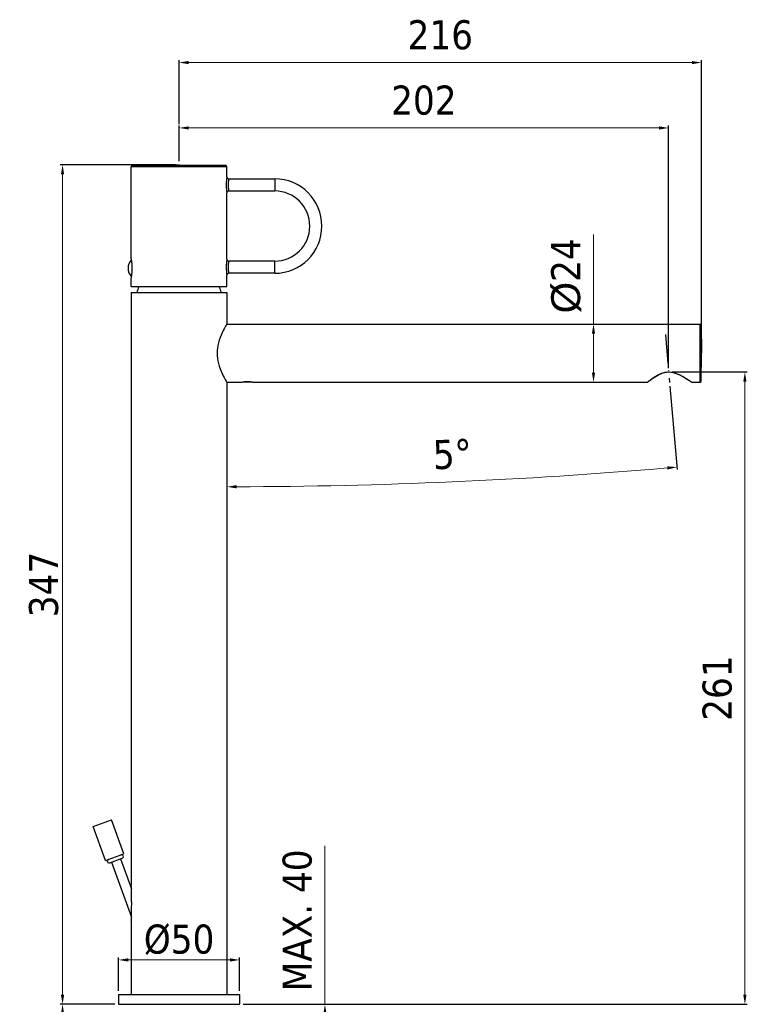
# Model space of a CAD drawing. Header units: millimetres. Extents: x 857 to 1158, y -7 to 655.
# Tile 3 of 3: x 857 to 1158, y 248 to 655. Entities that reach past the tile are written whole.
import ezdxf

# ---------------------------------------------------------------- set-up
doc = ezdxf.new("R2010")
doc.units = ezdxf.units.MM
doc.linetypes.add('ACAD_ISO10W100', pattern=[18, 12, -3, 0, -3])
doc.layers.add('02___PRT_ALL_AXES', color=7, linetype='Continuous')
doc.layers.add('COSTRUZIONE', color=4, linetype='Continuous', lineweight=13)
doc.styles.get("Standard").update_dxf_attribs({"font": 'tahoma.ttf'})
doc.dimstyles.new('ISO-25', dxfattribs={"dimtxt": 12, "dimasz": 4, "dimexe": 1, "dimexo": 1.5, "dimgap": 1.5, "dimtad": 1, "dimdec": 0, "dimtxsty": 'Standard', "dimcen": 2.5, "dimclrd": 7, "dimclre": 7, "dimclrt": 7, "dimadec": 0, "dimazin": 0, "dimtfac": 1, "dimtdec": 0, "dimtmove": 0, "dimatfit": 3, "dimfxl": 1, "dimlwd": 13, "dimarcsym": 0})

# ---------------------------------------------------------------- blocks, each defined once
blk = doc.blocks.new('*D9')
at = {"color": 7, "linetype": 'Continuous', "lineweight": -2, "transparency": 16777216}
for p, q in [((1126.77, 509.36), (1157.77, 509.36)), ((949.46, 248.1), (1157.77, 248.1))]:
    blk.add_line(p, q, dxfattribs=at)
at = {"color": 7, "linetype": 'Continuous', "lineweight": 13, "transparency": 16777216}
blk.add_line((1156.77, 252.1), (1156.77, 505.36), dxfattribs=at)
at = {"color": 7, "linetype": 'Continuous', "transparency": 16777216}
for points in [[(1156.11, 505.36), (1157.44, 505.36), (1156.77, 509.36)], [(1156.11, 252.1), (1157.44, 252.1), (1156.77, 248.1)]]:
    blk.add_solid(points, dxfattribs=at)
at = {"layer": 'Defpoints', "color": 0, "linetype": 'Continuous', "transparency": 16777216}
for p in [(1125.27, 509.36), (1156.77, 509.36), (947.96, 248.1)]:
    blk.add_point(p, dxfattribs=at)
at = {"color": 7, "linetype": 'Continuous', "transparency": 16777216, "insert": (1139.27, 378.73), "char_height": 12, "attachment_point": 2, "rotation": 90, "line_spacing_factor": 0.9}
blk.add_mtext('261', dxfattribs=at)
blk = doc.blocks.new('*D10')
at = {"color": 7, "linetype": 'Continuous', "lineweight": 13, "transparency": 16777216}
for p, q in [((1094.21, 529.1), (1094.21, 566.07)), ((1094.21, 509.1), (1094.21, 525.1))]:
    blk.add_line(p, q, dxfattribs=at)
at = {"color": 7, "linetype": 'Continuous', "lineweight": -2, "transparency": 16777216}
for p, q in [((1079.53, 529.1), (1095.21, 529.1)), ((1079.86, 505.1), (1095.21, 505.1))]:
    blk.add_line(p, q, dxfattribs=at)
at = {"color": 7, "linetype": 'Continuous', "transparency": 16777216}
for points in [[(1093.55, 525.1), (1094.88, 525.1), (1094.21, 529.1)], [(1093.55, 509.1), (1094.88, 509.1), (1094.21, 505.1)]]:
    blk.add_solid(points, dxfattribs=at)
at = {"layer": 'Defpoints', "color": 0, "linetype": 'Continuous', "transparency": 16777216}
for p in [(1078.03, 529.1), (1078.36, 505.1), (1094.21, 505.1)]:
    blk.add_point(p, dxfattribs=at)
at = {"color": 7, "linetype": 'Continuous', "transparency": 16777216, "insert": (1076.71, 564.57), "char_height": 12, "attachment_point": 3, "rotation": 90, "line_spacing_factor": 0.9}
blk.add_mtext('{\\fArial|b0|i0|c0|p34;Ø}24', dxfattribs=at)
blk = doc.blocks.new('*D11')
at = {"color": 7, "linetype": 'Continuous', "lineweight": -2, "transparency": 16777216}
blk.add_line((1125.79, 503.43), (1128.8, 469.03), dxfattribs=at)
at = {"color": 7, "linetype": 'Continuous', "lineweight": 13, "transparency": 16777216}
blk.add_arc((942.71, 2596.07), 2134.17, 270.10739, 274.89261, dxfattribs=at)
at = {"color": 7, "linetype": 'Continuous', "transparency": 16777216}
for points in [[(1124.67, 470.34), (1124.78, 469.01), (1128.71, 470.02)], [(946.71, 461.24), (946.71, 462.57), (942.71, 461.9)]]:
    blk.add_solid(points, dxfattribs=at)
at = {"layer": 'Defpoints', "color": 0, "linetype": 'Continuous', "transparency": 16777216}
for p in [(1122.77, 537.92), (1125.66, 504.92), (942.71, 467.71), (1004.78, 462.81), (942.71, 452.1)]:
    blk.add_point(p, dxfattribs=at)
at = {"color": 7, "linetype": 'Continuous', "transparency": 16777216, "insert": (1035.59, 481.44), "char_height": 12, "attachment_point": 2, "rotation": 2.515, "line_spacing_factor": 0.9}
blk.add_mtext('5°', dxfattribs=at)
blk = doc.blocks.new('*D12')
at = {"color": 7, "linetype": 'Continuous', "lineweight": -2, "transparency": 16777216}
for p, q in [((922.96, 596.45), (922.96, 611.15)), ((1125.27, 510.86), (1125.27, 611.15))]:
    blk.add_line(p, q, dxfattribs=at)
at = {"color": 7, "linetype": 'Continuous', "lineweight": 13, "transparency": 16777216}
blk.add_line((926.96, 610.15), (1121.27, 610.15), dxfattribs=at)
at = {"color": 7, "linetype": 'Continuous', "transparency": 16777216}
for points in [[(926.96, 610.82), (926.96, 609.48), (922.96, 610.15)], [(1121.27, 610.82), (1121.27, 609.48), (1125.27, 610.15)]]:
    blk.add_solid(points, dxfattribs=at)
at = {"layer": 'Defpoints', "color": 0, "linetype": 'Continuous', "transparency": 16777216}
for p in [(1125.27, 610.15), (922.96, 594.95), (1125.27, 509.36)]:
    blk.add_point(p, dxfattribs=at)
at = {"color": 7, "linetype": 'Continuous', "transparency": 16777216, "insert": (1024.11, 627.65), "char_height": 12, "attachment_point": 2, "line_spacing_factor": 0.9}
blk.add_mtext('202', dxfattribs=at)
blk = doc.blocks.new('*D13')
at = {"color": 7, "linetype": 'Continuous', "lineweight": -2, "transparency": 16777216}
for p, q in [((922.96, 611.65), (922.96, 638.15)), ((1138.85, 518.6), (1138.85, 638.15))]:
    blk.add_line(p, q, dxfattribs=at)
at = {"color": 7, "linetype": 'Continuous', "lineweight": 13, "transparency": 16777216}
blk.add_line((926.96, 637.15), (1134.85, 637.15), dxfattribs=at)
at = {"color": 7, "linetype": 'Continuous', "transparency": 16777216}
for points in [[(926.96, 637.82), (926.96, 636.48), (922.96, 637.15)], [(1134.85, 637.82), (1134.85, 636.48), (1138.85, 637.15)]]:
    blk.add_solid(points, dxfattribs=at)
at = {"layer": 'Defpoints', "color": 0, "linetype": 'Continuous', "transparency": 16777216}
for p in [(1138.85, 637.15), (922.96, 610.15), (1138.85, 517.1)]:
    blk.add_point(p, dxfattribs=at)
at = {"color": 7, "linetype": 'Continuous', "transparency": 16777216, "insert": (1030.91, 654.65), "char_height": 12, "attachment_point": 2, "line_spacing_factor": 0.9}
blk.add_mtext('216', dxfattribs=at)
blk = doc.blocks.new('*D15')
at = {"color": 7, "linetype": 'Continuous', "lineweight": 13, "transparency": 16777216}
for p, q in [((983.23, 248.1), (983.23, 313.58)), ((983.23, 228.5), (983.23, 244.1))]:
    blk.add_line(p, q, dxfattribs=at)
at = {"color": 7, "linetype": 'Continuous', "lineweight": -2, "transparency": 16777216}
for p, q in [((949.46, 248.1), (984.23, 248.1)), ((937.06, 224.5), (984.23, 224.5))]:
    blk.add_line(p, q, dxfattribs=at)
at = {"color": 7, "linetype": 'Continuous', "transparency": 16777216}
for points in [[(982.56, 244.1), (983.89, 244.1), (983.23, 248.1)], [(982.56, 228.5), (983.89, 228.5), (983.23, 224.5)]]:
    blk.add_solid(points, dxfattribs=at)
at = {"layer": 'Defpoints', "color": 0, "linetype": 'Continuous', "transparency": 16777216}
for p in [(947.96, 248.1), (935.56, 224.5), (983.23, 224.5)]:
    blk.add_point(p, dxfattribs=at)
at = {"color": 7, "linetype": 'Continuous', "transparency": 16777216, "insert": (965.73, 312.08), "char_height": 12, "attachment_point": 3, "rotation": 90, "line_spacing_factor": 0.9}
blk.add_mtext('MAX. 40', dxfattribs=at)
blk = doc.blocks.new('*D16')
at = {"color": 7, "linetype": 'Continuous', "lineweight": -2, "transparency": 16777216}
for p, q in [((896.46, 248.1), (873.8, 248.1)), ((918.99, 111.96), (873.8, 111.96))]:
    blk.add_line(p, q, dxfattribs=at)
at = {"color": 7, "linetype": 'Continuous', "lineweight": 13, "transparency": 16777216}
blk.add_line((874.8, 244.1), (874.8, 115.96), dxfattribs=at)
at = {"color": 7, "linetype": 'Continuous', "transparency": 16777216}
for points in [[(874.14, 244.1), (875.47, 244.1), (874.8, 248.1)], [(874.14, 115.96), (875.47, 115.96), (874.8, 111.96)]]:
    blk.add_solid(points, dxfattribs=at)
at = {"layer": 'Defpoints', "color": 0, "linetype": 'Continuous', "transparency": 16777216}
for p in [(897.96, 248.1), (874.8, 111.96), (920.49, 111.96)]:
    blk.add_point(p, dxfattribs=at)
at = {"color": 7, "linetype": 'Continuous', "transparency": 16777216, "insert": (857.3, 180.03), "char_height": 12, "attachment_point": 2, "rotation": 90, "line_spacing_factor": 0.9}
blk.add_mtext('MAX. 350', dxfattribs=at)
blk = doc.blocks.new('*D22')
at = {"layer": 'COSTRUZIONE', "color": 7, "lineweight": -2, "transparency": 16777216}
for p, q in [((897.96, 253.6), (897.96, 267.43)), ((947.96, 253.6), (947.96, 267.43))]:
    blk.add_line(p, q, dxfattribs=at)
at = {"layer": 'COSTRUZIONE', "color": 7, "lineweight": 13, "transparency": 16777216}
blk.add_line((901.96, 266.43), (943.96, 266.43), dxfattribs=at)
at = {"layer": 'COSTRUZIONE', "color": 7, "transparency": 16777216}
for points in [[(901.96, 267.1), (901.96, 265.76), (897.96, 266.43)], [(943.96, 267.1), (943.96, 265.76), (947.96, 266.43)]]:
    blk.add_solid(points, dxfattribs=at)
at = {"layer": 'Defpoints', "color": 0, "transparency": 16777216}
for p in [(947.96, 266.43), (897.96, 252.1), (947.96, 252.1)]:
    blk.add_point(p, dxfattribs=at)
at = {"layer": 'COSTRUZIONE', "color": 7, "transparency": 16777216, "insert": (922.96, 274.77), "char_height": 12, "attachment_point": 5}
blk.add_mtext('Ø50', dxfattribs=at)
blk = doc.blocks.new('*D23')
at = {"layer": 'COSTRUZIONE', "color": 7, "lineweight": -2, "transparency": 16777216}
for p, q in [((921.46, 594.95), (873.8, 594.95)), ((896.46, 248.1), (873.8, 248.1))]:
    blk.add_line(p, q, dxfattribs=at)
at = {"layer": 'COSTRUZIONE', "color": 7, "lineweight": 13, "transparency": 16777216}
blk.add_line((874.8, 252.1), (874.8, 590.95), dxfattribs=at)
at = {"layer": 'COSTRUZIONE', "color": 7, "transparency": 16777216}
for points in [[(874.14, 590.95), (875.47, 590.95), (874.8, 594.95)], [(874.14, 252.1), (875.47, 252.1), (874.8, 248.1)]]:
    blk.add_solid(points, dxfattribs=at)
at = {"layer": 'Defpoints', "color": 0, "transparency": 16777216}
for p in [(874.8, 594.95), (922.96, 594.95), (897.96, 248.1)]:
    blk.add_point(p, dxfattribs=at)
at = {"layer": 'COSTRUZIONE', "color": 7, "transparency": 16777216, "insert": (867.05, 421.52), "char_height": 12, "attachment_point": 5, "rotation": 90}
blk.add_mtext('347', dxfattribs=at)

msp = doc.modelspace()

# ---------------------------------------------------------------- linework, layer by layer
at = {"color": 7}
for p, q in [((903.21, 556.2), (903.21, 594.11)), ((942.71, 594.11), (903.21, 594.11)), ((922.96, 594.94), (903.7, 594.61)), ((942.22, 594.61), (903.7, 594.61)), ((922.96, 594.94), (942.22, 594.61)), ((942.71, 589.9), (942.71, 594.11)), ((942.71, 589.9), (942.68, 589.72)), ((943.51, 589.1), (943.5, 589.08)), ((943.51, 589.1), (962.46, 589.1)), ((962.46, 589.1), (962.46, 584.1)), ((942.71, 555.9), (942.71, 583.3)), ((943.51, 584.1), (962.46, 584.1)), ((942.71, 555.9), (942.68, 555.71)), ((943.51, 555.1), (943.5, 555.08)), ((962.46, 555.1), (943.51, 555.1)), ((962.46, 550.1), (962.46, 555.1)), ((942.71, 544.6), (942.71, 549.3)), ((962.46, 550.1), (943.51, 550.1)), ((903.21, 548.22), (903.25, 548.39)), ((903.21, 548.22), (903.21, 548.2)), ((903.21, 544.6), (903.21, 548.2)), ((903.21, 544.6), (942.71, 544.6))]:
    msp.add_line(p, q, dxfattribs=at)
at = {"color": 7, "linetype": 'Continuous'}
for p, q in [((903.21, 542.1), (903.21, 297.41)), ((903.21, 542.1), (942.71, 542.1)), ((942.71, 542.1), (942.71, 529.1)), ((942.71, 529.1), (1138.34, 529.1)), ((1138.34, 505.1), (1138.34, 529.1)), ((1138.65, 528.8), (1138.34, 529.1)), ((1138.65, 505.4), (1138.65, 528.8)), ((1138.65, 528.8), (1138.85, 517.1)), ((1138.65, 505.4), (1138.85, 517.1)), ((942.71, 505.1), (942.71, 252.1)), ((942.71, 505.1), (949.04, 505.1)), ((949.04, 505.1), (949.14, 505.11)), ((949.26, 505.13), (949.14, 505.11)), ((949.42, 505.15), (949.26, 505.13)), ((949.39, 505.1), (949.35, 505.14)), ((949.39, 505.14), (949.39, 505.1)), ((952.89, 505.1), (949.39, 505.1)), ((949.63, 505.17), (949.42, 505.15)), ((949.94, 505.2), (949.87, 505.2)), ((950.01, 505.21), (949.94, 505.2)), ((950.08, 505.22), (950.01, 505.21)), ((950.15, 505.22), (950.08, 505.22)), ((950.22, 505.23), (950.15, 505.22)), ((950.3, 505.23), (950.22, 505.23)), ((950.39, 505.24), (950.3, 505.23)), ((950.47, 505.25), (950.39, 505.24)), ((950.56, 505.25), (950.47, 505.25)), ((950.64, 505.25), (950.56, 505.25)), ((950.73, 505.26), (950.64, 505.25)), ((950.81, 505.26), (950.73, 505.26)), ((950.89, 505.26), (950.81, 505.26)), ((950.98, 505.26), (950.89, 505.26)), ((951.06, 505.26), (950.98, 505.26)), ((951.14, 505.26), (951.06, 505.26)), ((951.23, 505.26), (951.14, 505.26)), ((951.33, 505.26), (951.23, 505.26)), ((951.42, 505.26), (951.33, 505.26)), ((951.51, 505.26), (951.42, 505.26)), ((951.6, 505.26), (951.51, 505.26)), ((951.82, 505.25), (951.73, 505.25)), ((951.9, 505.24), (951.82, 505.25)), ((951.98, 505.23), (951.9, 505.24)), ((952.07, 505.23), (951.98, 505.23)), ((952.15, 505.22), (952.07, 505.23)), ((952.23, 505.22), (952.15, 505.22)), ((952.3, 505.21), (952.23, 505.22)), ((952.87, 505.15), (952.66, 505.17)), ((953.03, 505.13), (952.87, 505.15)), ((952.89, 505.1), (952.94, 505.14)), ((952.89, 505.14), (952.89, 505.1)), ((953.15, 505.11), (953.03, 505.13)), ((953.24, 505.1), (953.15, 505.11)), ((953.24, 505.1), (1116.5, 505.1)), ((1116.56, 505.12), (1116.7, 505.23)), ((1116.56, 505.12), (1116.7, 505.23)), ((1133.83, 505.76), (1134.05, 505.61)), ((1134.05, 505.61), (1134.22, 505.48)), ((1134.22, 505.48), (1134.37, 505.38)), ((1134.37, 505.38), (1134.56, 505.24)), ((1134.56, 505.23), (1134.71, 505.12)), ((1134.76, 505.1), (1134.77, 505.1)), ((1134.77, 505.1), (1138.34, 505.1)), ((1138.34, 505.1), (1138.65, 505.4)), ((887.48, 321.62), (895, 324.35)), ((892.61, 307.52), (887.48, 321.62)), ((900.13, 310.26), (895, 324.35)), ((892.61, 307.52), (900.13, 310.26)), ((894.3, 306.54), (899.46, 308.42)), ((895, 306.8), (903.26, 284.09)), ((898.76, 308.17), (903.26, 295.79)), ((903.22, 296.96), (903.21, 297.41)), ((903.24, 296.6), (903.22, 296.96)), ((903.25, 296.16), (903.24, 296.6)), ((903.21, 282.79), (903.21, 252.1)), ((897.96, 252.1), (897.96, 248.1)), ((897.96, 252.1), (947.96, 252.1)), ((947.96, 252.1), (947.96, 248.1)), ((897.96, 248.1), (947.96, 248.1))]:
    msp.add_line(p, q, dxfattribs=at)
at = {"color": 7, "linetype": 'ACAD_ISO10W100'}
msp.add_line((1123.92, 524.82), (1125.66, 504.92), dxfattribs=at)
at = {"color": 7}
for points in [[(942.68, 589.72), (942.66, 589.58), (942.64, 589.41), (942.61, 589.2), (942.58, 588.95), (942.55, 588.68), (942.53, 588.38), (942.5, 588.05), (942.48, 587.71), (942.46, 587.35), (942.45, 586.98), (942.45, 586.61), (942.45, 586.24), (942.46, 585.87), (942.48, 585.51), (942.5, 585.17), (942.52, 584.84), (942.55, 584.54), (942.58, 584.27), (942.61, 584.03), (942.63, 583.81), (942.66, 583.63), (942.68, 583.49), (942.69, 583.38), (942.71, 583.3)], [(943.5, 589.08), (943.48, 588.96), (943.46, 588.86), (943.43, 588.73), (943.41, 588.57), (943.38, 588.38), (943.35, 588.18), (943.32, 587.95), (943.29, 587.7), (943.27, 587.44), (943.25, 587.17), (943.24, 586.89), (943.24, 586.61), (943.24, 586.33), (943.25, 586.05), (943.27, 585.78), (943.29, 585.52), (943.32, 585.27), (943.34, 585.04), (943.37, 584.83), (943.4, 584.65), (943.43, 584.49), (943.46, 584.35), (943.48, 584.24)], [(943.48, 584.24), (943.5, 584.11), (943.51, 584.1)], [(903.62, 552.2), (903.61, 552.61), (903.6, 553.02), (903.58, 553.43), (903.55, 553.82), (903.51, 554.19), (903.47, 554.54), (903.43, 554.87), (903.39, 555.17), (903.35, 555.44), (903.31, 555.66), (903.27, 555.85), (903.25, 556), (903.22, 556.11), (903.21, 556.2)], [(942.68, 555.71), (942.66, 555.57), (942.63, 555.39), (942.61, 555.17), (942.58, 554.92), (942.55, 554.63), (942.52, 554.32), (942.5, 553.98), (942.48, 553.63), (942.46, 553.26), (942.45, 552.88), (942.45, 552.5), (942.46, 552.12), (942.47, 551.75), (942.49, 551.39), (942.51, 551.04), (942.53, 550.72), (942.56, 550.42), (942.59, 550.16), (942.62, 549.93), (942.64, 549.74), (942.66, 549.59), (942.68, 549.47), (942.69, 549.38), (942.7, 549.32), (942.71, 549.3)], [(943.5, 555.08), (943.48, 554.96), (943.46, 554.85), (943.43, 554.71), (943.4, 554.55), (943.37, 554.35), (943.34, 554.14), (943.31, 553.9), (943.29, 553.65), (943.27, 553.38), (943.25, 553.1), (943.24, 552.81), (943.24, 552.52), (943.25, 552.24), (943.26, 551.95), (943.28, 551.68), (943.3, 551.42), (943.33, 551.17), (943.36, 550.95), (943.39, 550.75), (943.42, 550.57), (943.44, 550.43), (943.46, 550.32), (943.49, 550.16)], [(903.25, 548.39), (903.27, 548.54), (903.31, 548.73), (903.35, 548.96), (903.39, 549.22), (903.43, 549.52), (903.47, 549.85), (903.51, 550.2), (903.55, 550.58), (903.58, 550.97), (903.6, 551.37), (903.61, 551.78), (903.62, 552.2)], [(943.49, 550.16), (943.5, 550.11), (943.51, 550.1)]]:
    msp.add_lwpolyline(points, dxfattribs=at)
at = {"color": 7, "linetype": 'Continuous'}
for points in [[(942.71, 529.1), (942.68, 529.05), (942.58, 528.89), (942.42, 528.62), (942.2, 528.25), (941.92, 527.75), (941.58, 527.14), (941.19, 526.4), (940.77, 525.55), (940.34, 524.59), (939.92, 523.56)], [(939.92, 523.56), (939.55, 522.49), (939.22, 521.4), (938.97, 520.31), (938.79, 519.23), (938.68, 518.16), (938.64, 517.1)], [(938.64, 517.1), (938.68, 516.04), (938.79, 514.97), (938.97, 513.88), (939.22, 512.8), (939.55, 511.7)], [(939.55, 511.7), (939.92, 510.63), (940.34, 509.6), (940.77, 508.65), (941.19, 507.8), (941.58, 507.06), (941.92, 506.44), (942.2, 505.95), (942.42, 505.57), (942.58, 505.31), (942.68, 505.15), (942.71, 505.1)], [(1116.7, 505.23), (1116.9, 505.39), (1117.21, 505.64), (1117.62, 505.96), (1118.13, 506.34), (1118.72, 506.77), (1119.37, 507.21), (1120.06, 507.64), (1120.78, 508.05), (1121.52, 508.43), (1122.28, 508.75), (1123.06, 509.01), (1123.86, 509.2), (1124.67, 509.31), (1125.49, 509.33), (1126.31, 509.26), (1127.13, 509.11), (1127.93, 508.89), (1128.73, 508.6), (1129.53, 508.26), (1130.32, 507.88), (1131.09, 507.46), (1131.82, 507.03), (1132.49, 506.62), (1133.09, 506.23), (1133.61, 505.89), (1134.03, 505.6), (1134.34, 505.38), (1134.56, 505.23)], [(1116.98, 505.49), (1117.12, 505.6), (1117.27, 505.72), (1117.43, 505.84), (1117.59, 505.97), (1117.77, 506.1), (1117.96, 506.25), (1118.16, 506.4), (1118.38, 506.55), (1118.61, 506.72), (1118.85, 506.89), (1119.11, 507.07), (1119.4, 507.26), (1119.7, 507.46), (1120.03, 507.66), (1120.4, 507.88), (1120.8, 508.1), (1121.24, 508.33), (1121.73, 508.56), (1122.27, 508.78), (1122.87, 508.99), (1123.52, 509.16), (1124.21, 509.29), (1124.92, 509.36), (1125.64, 509.35), (1126.4, 509.28), (1127.14, 509.14), (1127.85, 508.95), (1128.51, 508.72), (1129.11, 508.49), (1129.66, 508.24), (1130.14, 508.01), (1130.58, 507.78), (1130.99, 507.55), (1131.36, 507.34), (1131.7, 507.14), (1132.01, 506.95), (1132.29, 506.78), (1132.55, 506.61), (1132.79, 506.46), (1133.01, 506.31), (1133.21, 506.18), (1133.39, 506.06), (1133.55, 505.95), (1133.7, 505.85), (1133.83, 505.76)], [(950.16, 505.22), (949.88, 505.2), (949.63, 505.17)], [(951.14, 505.26), (950.8, 505.25), (950.47, 505.24), (950.16, 505.22)], [(952.13, 505.22), (951.82, 505.24), (951.49, 505.25), (951.14, 505.26)], [(951.73, 505.25), (951.68, 505.25), (951.6, 505.26)], [(952.66, 505.17), (952.41, 505.2), (952.13, 505.22)], [(952.41, 505.2), (952.38, 505.2), (952.3, 505.21)], [(1116.5, 505.1), (1116.52, 505.11), (1116.57, 505.15), (1116.64, 505.21)], [(1116.64, 505.21), (1116.86, 505.39), (1116.98, 505.49)], [(1134.56, 505.24), (1134.74, 505.12), (1134.76, 505.1)], [(903.23, 283.32), (903.24, 283.52), (903.25, 283.76), (903.26, 284.01), (903.27, 284.29), (903.28, 284.59), (903.29, 284.9), (903.3, 285.24), (903.31, 285.59), (903.32, 285.97), (903.33, 286.37), (903.34, 286.8), (903.35, 287.24), (903.35, 287.7), (903.36, 288.17), (903.36, 288.65), (903.37, 289.14), (903.37, 289.62), (903.37, 290.11), (903.36, 290.6), (903.36, 291.08), (903.36, 291.56), (903.35, 292.02), (903.34, 292.48), (903.34, 292.91), (903.33, 293.34), (903.32, 293.73), (903.31, 294.11), (903.3, 294.47), (903.29, 294.8), (903.28, 295.11), (903.28, 295.4), (903.27, 295.67), (903.25, 296.16)], [(903.21, 282.79), (903.21, 282.88), (903.23, 283.32)]]:
    msp.add_lwpolyline(points, dxfattribs=at)
at = {"color": 7}
for centre, radius, start, end in [((903.71, 594.11), 0.5, 91, 180), ((942.21, 594.11), 0.5, 0, 89), ((943.51, 589.9), 0.8, 180, 270), ((962.46, 569.6), 19.5, 270, 90), ((943.51, 583.3), 0.8, 90, 180), ((962.46, 569.6), 14.5, 270, 90), ((943.51, 555.9), 0.8, 180, 270), ((943.51, 549.3), 0.8, 90, 180)]:
    msp.add_arc(centre, radius, start, end, dxfattribs=at)
at = {"color": 7, "linetype": 'Continuous'}
for centre, radius, start, end in [((943.54, 529.87), 40, 158.3994, 162.2043), ((902.37, 529.87), 40, 17.7957, 21.6002), ((1116.5, 505.2), 0.1, 270, 349.1704), ((1134.77, 505.2), 0.1, 199.1585, 234.4486), ((899.21, 309.13), 0.75, 290, 110), ((894.04, 307.25), 0.75, 110, 290)]:
    msp.add_arc(centre, radius, start, end, dxfattribs=at)
at = {"layer": '02___PRT_ALL_AXES', "color": 7}
msp.add_arc((907, 552.2), 5.1, 136.6048, 223.3952, dxfattribs=at)

# ---------------------------------------------------------------- dimensions: what is measured, and where the dimension line sits
at = {"color": 7, "linetype": 'Continuous'}
for base, p1, p2, picture, middle in [((1138.85, 637.15), (922.96, 610.15), (1138.85, 517.1), '*D13', (1030.91, 637.15)), ((1125.27, 610.15), (922.96, 594.95), (1125.27, 509.36), '*D12', (1024.11, 610.15))]:
    dim = msp.add_linear_dim(base=base, p1=p1, p2=p2, dimstyle='ISO-25', dxfattribs=at)
    dim.commit()
    dim.dimension.update_dxf_attribs({"geometry": picture, "text_midpoint": middle, "dimtype": 160})
for base, p1, p2, text, picture, middle in [((1094.21, 505.1), (1078.03, 529.1), (1078.36, 505.1), '{\\fArial|b0|i0|c0|p34;Ø}<>', '*D10', (1094.21, 549.58)), ((983.23, 224.5), (947.96, 248.1), (935.56, 224.5), 'MAX. 40', '*D15', (983.23, 282.84)), ((874.8, 111.96), (897.96, 248.1), (920.49, 111.96), 'MAX. 350', '*D16', (874.8, 180.03))]:
    dim = msp.add_linear_dim(base=base, p1=p1, p2=p2, angle=270, text=text, dimstyle='ISO-25', dxfattribs=at)
    dim.commit()
    dim.dimension.update_dxf_attribs({"geometry": picture, "text_midpoint": middle, "dimtype": 160})
dim = msp.add_angular_dim_2l(base=(1004.78, 462.81), line1=((942.71, 467.71), (942.71, 452.1)), line2=((1122.77, 537.92), (1125.66, 504.92)), dimstyle='ISO-25', dxfattribs=at)
dim.commit()
dim.dimension.update_dxf_attribs({"geometry": '*D11', "text_midpoint": (1036.36, 463.96), "dimtype": 162})
dim = msp.add_linear_dim(base=(1156.77, 509.36), p1=(947.96, 248.1), p2=(1125.27, 509.36), angle=90, dimstyle='ISO-25', dxfattribs=at)
dim.commit()
dim.dimension.update_dxf_attribs({"geometry": '*D9', "text_midpoint": (1156.77, 378.73), "dimtype": 160})
at = {"layer": 'COSTRUZIONE'}
dim = msp.add_linear_dim(base=(874.8, 594.95), p1=(897.96, 248.1), p2=(922.96, 594.95), angle=90, dimstyle='ISO-25', dxfattribs=at)
dim.commit()
dim.dimension.update_dxf_attribs({"geometry": '*D23', "text_midpoint": (867.05, 421.52)})
dim = msp.add_linear_dim(base=(947.96, 266.43), p1=(897.96, 252.1), p2=(947.96, 252.1), text='Ø<>', dimstyle='ISO-25', dxfattribs=at)
dim.commit()
dim.dimension.update_dxf_attribs({"geometry": '*D22', "text_midpoint": (922.96, 274.77)})

doc.saveas('drawing.dxf')
